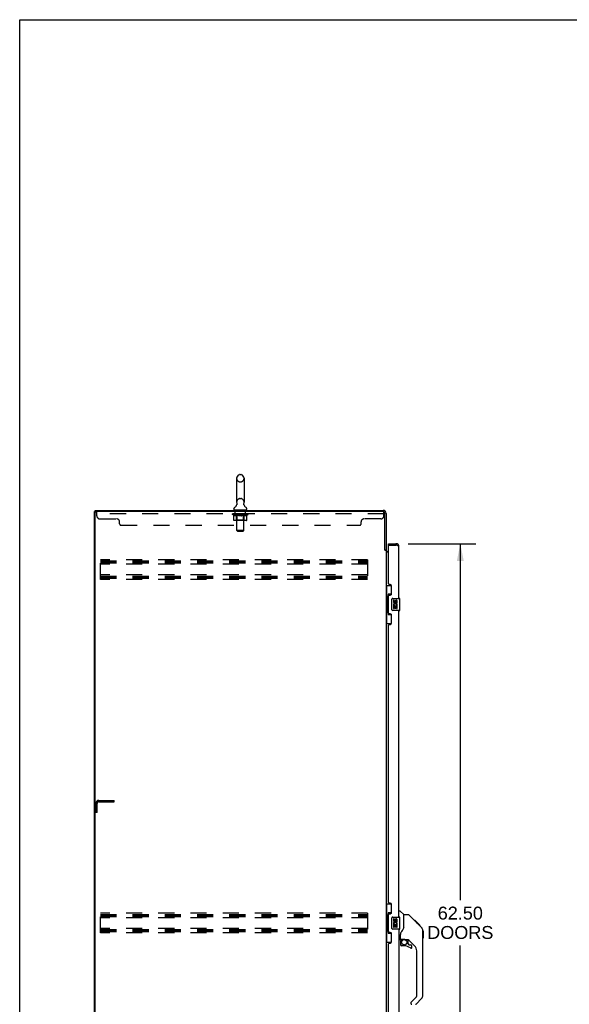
# Model space of a CAD drawing. Header units: inches. Extents: x 0 to 241, y 0 to 156.
# Tile 6 of 17: x 0 to 45, y 75 to 156. Entities that reach past the tile are written whole.
import ezdxf

# ---------------------------------------------------------------- set-up
doc = ezdxf.new("R2010")
doc.units = ezdxf.units.IN
doc.header["$LTSCALE"] = 13.26
doc.header["$MEASUREMENT"] = 0
doc.linetypes.add('HIDDEN', pattern=[0.2, 0.1, -0.1])
doc.layers.get('0').update_dxf_attribs({"linetype": 'CONTINUOUS'})
for name, color, linetype in [('02___PRT_ALL_AXES', 7, 'CONTINUOUS'), ('DEFAULT_2', 8, 'HIDDEN'), ('DIMENSIONS', 7, 'CONTINUOUS')]:
    doc.layers.add(name, color=color, linetype=linetype)
doc.styles.get("Standard").update_dxf_attribs({"font": 'arial.ttf'})
doc.dimstyles.new('DIMSTYLE_1', dxfattribs={"dimtxt": 1.063636, "dimasz": 1.418182, "dimexe": 0.09, "dimexo": 0.07, "dimgap": 0.0375, "dimtad": 0, "dimtih": 1, "dimtoh": 1, "dimzin": 4, "dimdsep": 46, "dimtxsty": 'Standard', "dimblk": '_FILLED', "dimblk1": '_FILLED', "dimblk2": '_FILLED', "dimcen": 0.09, "dimazin": 1, "dimtfac": 1, "dimtdec": 3, "dimtofl": 0, "dimtmove": 0, "dimatfit": 3, "dimldrblk": '_FILLED', "dimfxl": 1, "dimtolj": 1, "dimtzin": 4, "dimarcsym": 0})

# ---------------------------------------------------------------- blocks, each defined once
blk = doc.blocks.new('_FILLED')
at = {"color": 0, "linetype": 'ByBlock'}
blk.add_solid([(0, 0), (-1, 0.2), (-1, -0.2)], dxfattribs=at)
blk = doc.blocks.new('*D21')
at = {"layer": 'DIMENSIONS', "color": 2, "linetype": 'Continuous'}
for p, q in [((31.965, 112.824), (37.542, 112.824)), ((36.265, 112.824), (36.265, 83.46)), ((36.265, 50.324), (36.265, 79.737)), ((31.965, 50.324), (37.542, 50.324))]:
    blk.add_line(p, q, dxfattribs=at)
at = {"layer": 'DIMENSIONS', "color": 2, "linetype": 'Continuous', "xscale": 1.4181818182, "yscale": 1.4181818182, "zscale": 1.4181818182}
for p, rotation in [((36.265, 112.824), 90), ((36.265, 50.324), 270)]:
    blk.add_blockref('_FILLED', p, dxfattribs=dict(at, rotation=rotation))
at = {"layer": 'DIMENSIONS', "color": 2, "linetype": 'Continuous', "insert": (36.265, 82.928), "char_height": 1.0636, "width": 5.44076, "attachment_point": 2, "line_spacing_factor": 0.9}
blk.add_mtext('62.50\\PDOORS', dxfattribs=at)

msp = doc.modelspace()

# ---------------------------------------------------------------- linework, layer by layer
at = {"color": 7, "linetype": 'Continuous'}
for p, q in [((0, 0), (0, 156)), ((0, 156), (241.091, 156)), ((18.117, 118.52), (18.204, 118.52)), ((17.855, 118.22), (17.855, 116.245)), ((18.467, 118.22), (18.467, 116.245)), ((17.869, 116.026), (17.867, 116.022)), ((6.161, 43.678), (6.161, 115.47)), ((6.161, 115.47), (6.275, 115.47)), ((6.213, 115.47), (6.213, 115.574)), ((17.638, 115.673), (17.638, 115.713)), ((17.661, 115.604), (17.661, 115.574)), ((18.661, 115.604), (17.661, 115.604)), ((18.661, 115.604), (18.661, 115.574)), ((18.684, 115.673), (18.684, 115.713)), ((30.365, 112.72), (30.365, 112.824)), ((30.972, 112.824), (30.972, 112.72)), ((30.057, 112.334), (30.161, 112.334)), ((30.385, 112.72), (30.365, 112.72)), ((30.161, 109.399), (30.601, 109.399)), ((30.2, 109.399), (30.2, 108.374)), ((30.565, 109.399), (30.565, 108.619)), ((30.178, 108.374), (30.178, 107.274)), ((30.178, 108.374), (30.301, 108.374)), ((30.301, 108.405), (30.301, 108.425)), ((30.301, 107.274), (30.301, 108.374)), ((30.338, 108.664), (30.338, 106.984)), ((30.565, 108.664), (30.338, 108.664)), ((30.624, 107.424), (30.624, 108.224)), ((30.724, 108.324), (31.264, 108.324)), ((31.279, 107.339), (31.279, 108.309)), ((30.178, 107.274), (30.301, 107.274)), ((30.2, 107.274), (30.2, 106.249)), ((30.301, 107.224), (30.301, 107.244)), ((31.264, 107.324), (30.724, 107.324)), ((30.338, 106.984), (30.565, 106.984)), ((30.565, 107.029), (30.565, 106.249)), ((30.161, 106.249), (30.601, 106.249)), ((30.161, 83.149), (30.601, 83.149)), ((30.2, 83.149), (30.2, 82.124)), ((30.565, 83.149), (30.565, 82.369)), ((30.178, 82.124), (30.301, 82.124)), ((30.178, 82.124), (30.178, 81.024)), ((30.301, 82.155), (30.301, 82.175)), ((30.301, 81.024), (30.301, 82.124)), ((30.565, 82.414), (30.338, 82.414)), ((30.338, 82.414), (30.338, 80.734)), ((30.624, 81.174), (30.624, 81.974)), ((30.724, 82.074), (31.264, 82.074)), ((31.219, 82.578), (31.281, 82.578)), ((31.279, 81.089), (31.279, 82.059)), ((31.607, 82.269), (31.309, 82.567)), ((31.973, 82.263), (31.612, 82.263)), ((31.612, 81.159), (31.612, 82.263)), ((32.794, 81.475), (32.029, 82.24)), ((31.612, 81.221), (31.592, 81.164)), ((32.55, 81.786), (32.484, 81.786)), ((32.558, 81.778), (32.491, 81.778)), ((32.568, 81.769), (32.501, 81.769)), ((32.574, 81.762), (32.507, 81.762)), ((32.582, 81.754), (32.515, 81.754)), ((32.602, 81.735), (32.535, 81.735)), ((32.55, 81.786), (32.877, 81.459)), ((32.624, 81.712), (32.557, 81.712)), ((32.648, 81.689), (32.581, 81.689)), ((32.671, 81.665), (32.604, 81.665)), ((32.695, 81.641), (32.628, 81.641)), ((32.719, 81.618), (32.652, 81.618)), ((32.741, 81.595), (32.674, 81.595)), ((32.761, 81.575), (32.694, 81.575)), ((32.778, 81.558), (32.712, 81.558)), ((32.792, 81.545), (32.725, 81.545)), ((32.796, 81.54), (32.729, 81.54)), ((32.798, 81.538), (32.731, 81.538)), ((32.798, 81.538), (32.731, 81.538)), ((32.799, 81.537), (32.732, 81.537)), ((32.767, 81.502), (32.733, 81.536)), ((32.801, 81.535), (32.734, 81.535)), ((32.806, 81.53), (32.739, 81.53)), ((32.812, 81.524), (32.745, 81.524)), ((32.825, 81.511), (32.759, 81.511)), ((32.794, 81.475), (32.767, 81.502)), ((32.841, 81.496), (32.774, 81.496)), ((32.848, 81.488), (32.781, 81.488)), ((32.855, 81.481), (32.788, 81.481)), ((32.794, 81.475), (33.072, 81.197)), ((32.867, 81.469), (32.8, 81.469)), ((32.872, 81.464), (32.805, 81.464)), ((32.876, 81.46), (32.809, 81.46)), ((32.877, 81.459), (32.81, 81.459)), ((32.877, 81.459), (32.81, 81.459)), ((32.878, 81.458), (32.811, 81.458)), ((32.962, 81.374), (32.878, 81.458)), ((32.895, 81.374), (32.962, 81.374)), ((32.964, 81.373), (32.897, 81.373)), ((32.966, 81.37), (32.899, 81.37)), ((32.964, 81.373), (32.966, 81.37)), ((30.178, 81.024), (30.301, 81.024)), ((30.2, 81.024), (30.2, 79.999)), ((30.301, 80.974), (30.301, 80.994)), ((30.338, 80.734), (30.565, 80.734)), ((30.565, 80.779), (30.565, 79.999)), ((31.264, 81.074), (30.724, 81.074)), ((31.337, 80.236), (31.337, 80.643)), ((33.186, 80.941), (33.186, 80.948)), ((33.187, 75.635), (33.187, 80.919)), ((33.199, 80.923), (33.199, 80.336)), ((30.161, 79.999), (30.601, 79.999)), ((31.297, 80.196), (31.219, 80.196)), ((31.337, 80.019), (31.337, 79.781)), ((31.356, 80.238), (31.652, 80.238)), ((31.394, 80.158), (31.474, 80.238)), ((31.401, 80.152), (31.397, 80.155)), ((31.404, 80.148), (31.401, 80.152)), ((31.409, 80.144), (31.404, 80.148)), ((31.652, 79.702), (31.416, 79.702)), ((31.925, 80.196), (31.837, 80.196)), ((31.967, 79.865), (31.967, 80.191)), ((31.97, 79.856), (32.042, 79.785)), ((32.502, 79.7), (32.001, 80.201)), ((32.05, 79.781), (32.203, 79.781)), ((32.282, 79.583), (32.282, 79.702)), ((32.675, 75.55), (32.675, 79.282)), ((32.217, 75.058), (32.652, 75.494)), ((32.203, 75.025), (32.203, 74.96)), ((33.072, 75.357), (32.62, 74.904))]:
    msp.add_line(p, q, dxfattribs=at)
at = {"color": 3, "linetype": 'Continuous'}
for p, q in [((6.213, 115.574), (29.914, 115.574)), ((6.213, 43.741), (6.213, 115.408)), ((29.914, 115.47), (6.275, 115.47)), ((30.057, 112.323), (30.057, 115.327)), ((30.161, 115.328), (30.161, 112.321)), ((30.365, 112.824), (30.972, 112.824)), ((30.07, 112.301), (30.068, 112.305)), ((30.161, 112.282), (30.086, 112.282)), ((30.161, 112.282), (30.161, 50.867)), ((30.365, 112.126), (30.161, 112.126)), ((30.303, 112.178), (30.365, 112.178)), ((30.365, 109.532), (30.365, 112.7)), ((30.385, 112.72), (30.972, 112.72)), ((31.219, 108.324), (31.219, 112.578)), ((30.485, 109.472), (30.425, 109.472)), ((30.615, 108.722), (30.615, 109.342)), ((30.365, 107.117), (30.365, 108.532)), ((30.425, 108.592), (30.485, 108.592)), ((31.219, 82.074), (31.219, 107.324)), ((30.485, 107.057), (30.425, 107.057)), ((30.615, 106.307), (30.615, 106.927)), ((30.365, 83.282), (30.365, 106.117)), ((30.425, 106.177), (30.485, 106.177)), ((30.485, 83.222), (30.425, 83.222)), ((30.615, 82.472), (30.615, 83.092)), ((30.365, 80.867), (30.365, 82.282)), ((30.425, 82.342), (30.485, 82.342)), ((30.485, 80.807), (30.425, 80.807)), ((30.615, 80.057), (30.615, 80.677)), ((31.219, 81.074), (31.219, 55.824)), ((30.365, 57.032), (30.365, 79.867)), ((30.425, 79.927), (30.485, 79.927))]:
    msp.add_line(p, q, dxfattribs=at)
at = {"color": 7, "linetype": 'Continuous'}
for points in [[(17.874, 116.138), (17.875, 116.134), (17.877, 116.129), (17.878, 116.124), (17.88, 116.119), (17.881, 116.114), (17.881, 116.109), (17.882, 116.104), (17.883, 116.099), (17.883, 116.094), (17.883, 116.089), (17.883, 116.084), (17.883, 116.079), (17.883, 116.074), (17.882, 116.069), (17.881, 116.064), (17.88, 116.059), (17.879, 116.054), (17.878, 116.049), (17.877, 116.045), (17.875, 116.04), (17.873, 116.035), (17.871, 116.03), (17.869, 116.026)], [(18.454, 116.022), (18.452, 116.026), (18.45, 116.03), (18.448, 116.035), (18.446, 116.04), (18.445, 116.045), (18.443, 116.049), (18.442, 116.054), (18.441, 116.059), (18.44, 116.064), (18.439, 116.069), (18.439, 116.074), (18.438, 116.079), (18.438, 116.084), (18.438, 116.089), (18.438, 116.094), (18.439, 116.099), (18.439, 116.104), (18.44, 116.109), (18.441, 116.114), (18.442, 116.119), (18.443, 116.124), (18.444, 116.129), (18.446, 116.134), (18.447, 116.138)], [(30.338, 108.641), (30.338, 108.637), (30.338, 108.634), (30.339, 108.63), (30.341, 108.625), (30.342, 108.62), (30.344, 108.615), (30.347, 108.61), (30.35, 108.604), (30.353, 108.597), (30.357, 108.59), (30.361, 108.583), (30.366, 108.575), (30.371, 108.567), (30.374, 108.563)], [(30.624, 108.224), (30.624, 108.231), (30.625, 108.237), (30.625, 108.243), (30.627, 108.249), (30.628, 108.255), (30.63, 108.26)], [(30.374, 107.085), (30.371, 107.082), (30.366, 107.073), (30.361, 107.066), (30.357, 107.058), (30.353, 107.051), (30.35, 107.045), (30.347, 107.039), (30.344, 107.033), (30.342, 107.028), (30.341, 107.023), (30.339, 107.019), (30.338, 107.015), (30.338, 107.011), (30.338, 107.008)], [(30.63, 107.388), (30.628, 107.394), (30.627, 107.4), (30.625, 107.406), (30.625, 107.412), (30.624, 107.418), (30.624, 107.424)], [(30.338, 82.391), (30.338, 82.387), (30.338, 82.384), (30.339, 82.38), (30.341, 82.375), (30.342, 82.37), (30.344, 82.365), (30.347, 82.36), (30.35, 82.354), (30.353, 82.347), (30.357, 82.34), (30.361, 82.333), (30.366, 82.325), (30.371, 82.317), (30.374, 82.313)], [(30.624, 81.974), (30.624, 81.981), (30.625, 81.987), (30.625, 81.993), (30.627, 81.999), (30.628, 82.005), (30.63, 82.01)], [(32.029, 82.24), (32.021, 82.247), (32.013, 82.253), (32.004, 82.257), (31.994, 82.261), (31.984, 82.263), (31.973, 82.263)], [(30.63, 81.138), (30.628, 81.144), (30.627, 81.15), (30.625, 81.156), (30.625, 81.162), (30.624, 81.168), (30.624, 81.174)], [(31.592, 81.164), (31.561, 81.095), (31.525, 81.024), (31.482, 80.952), (31.435, 80.878), (31.39, 80.813)], [(32.733, 81.536), (32.711, 81.558), (32.689, 81.58), (32.667, 81.602)], [(33.187, 80.919), (33.186, 80.948), (33.181, 80.989), (33.171, 81.03), (33.157, 81.069), (33.139, 81.107), (33.117, 81.142), (33.092, 81.175), (33.072, 81.197)], [(30.374, 80.835), (30.371, 80.832), (30.366, 80.823), (30.361, 80.816), (30.357, 80.808), (30.353, 80.801), (30.35, 80.795), (30.347, 80.789), (30.344, 80.783), (30.342, 80.778), (30.341, 80.773), (30.339, 80.769), (30.338, 80.765), (30.338, 80.761), (30.338, 80.758)], [(31.39, 80.813), (31.379, 80.797), (31.364, 80.768), (31.352, 80.736), (31.343, 80.702), (31.338, 80.667), (31.337, 80.643)], [(31.409, 80.144), (31.399, 80.134), (31.391, 80.123), (31.383, 80.111), (31.376, 80.099), (31.37, 80.087), (31.365, 80.073), (31.362, 80.06), (31.359, 80.046), (31.357, 80.033), (31.357, 80.019)], [(31.397, 80.155), (31.396, 80.156), (31.395, 80.157), (31.395, 80.158), (31.394, 80.158)], [(31.652, 80.238), (31.658, 80.238), (31.678, 80.237), (31.699, 80.234), (31.72, 80.23), (31.74, 80.225), (31.758, 80.22), (31.774, 80.215), (31.788, 80.21), (31.8, 80.205), (31.811, 80.202), (31.82, 80.199), (31.828, 80.197)], [(31.828, 80.197), (31.836, 80.196), (31.837, 80.196)]]:
    msp.add_lwpolyline(points, dxfattribs=at)
at = {"color": 3, "linetype": 'Continuous'}
for points in [[(30.068, 112.305), (30.067, 112.306), (30.066, 112.308), (30.065, 112.31), (30.064, 112.311), (30.063, 112.313), (30.062, 112.315), (30.061, 112.317), (30.06, 112.318), (30.058, 112.32), (30.057, 112.323)], [(30.086, 112.282), (30.084, 112.283), (30.082, 112.285), (30.081, 112.286), (30.079, 112.288), (30.078, 112.289), (30.076, 112.291), (30.075, 112.292), (30.074, 112.294), (30.073, 112.295), (30.072, 112.296), (30.072, 112.298), (30.071, 112.299), (30.07, 112.301)], [(31.073, 112.682), (31.06, 112.687), (31.046, 112.693), (31.031, 112.698), (31.017, 112.704), (31.002, 112.709), (30.972, 112.72)], [(31.219, 112.578), (31.218, 112.583), (31.217, 112.589), (31.215, 112.594), (31.212, 112.6), (31.208, 112.605), (31.203, 112.611), (31.197, 112.616), (31.19, 112.622), (31.183, 112.627), (31.175, 112.633), (31.166, 112.638), (31.157, 112.644), (31.146, 112.649), (31.136, 112.655), (31.124, 112.66), (31.112, 112.665), (31.1, 112.671), (31.087, 112.676), (31.073, 112.682)]]:
    msp.add_lwpolyline(points, dxfattribs=at)
at = {"color": 7, "linetype": 'Continuous'}
msp.add_circle((31.652, 79.998), 0.217, dxfattribs=at)
for centre, radius, start, end in [((18.161, 118.22), 0.306, 105.63034, 180), ((18.117, 118.376), 0.144, 90, 105.63034), ((18.204, 118.376), 0.144, 74.36966, 90), ((18.161, 118.22), 0.306, 0, 74.36966), ((17.402, 116.261), 0.523, 304.66237, 336.93176), ((18.161, 116.245), 0.306, 180, 200.48713), ((18.919, 116.261), 0.523, 203.06823, 235.33763), ((18.161, 116.245), 0.306, 339.51287, 360), ((17.781, 115.713), 0.144, 124.66265, 180), ((17.707, 115.673), 0.069, 180, 270), ((18.615, 115.673), 0.069, 270, 360), ((18.54, 115.713), 0.144, 0, 55.33735), ((30.972, 112.578), 0.142, 48.61684, 90), ((31.055, 112.434), 0.26, 90, 92.60798), ((30.724, 108.224), 0.1, 90, 158.79459), ((31.264, 108.309), 0.015, 0, 90), ((30.724, 107.424), 0.1, 201.20502, 270), ((31.264, 107.339), 0.015, 270, 360), ((30.724, 81.974), 0.1, 90, 158.79459), ((31.264, 82.059), 0.015, 0, 90), ((31.281, 82.539), 0.0394, 45, 90), ((31.593, 82.255), 0.0197, 0, 45), ((30.724, 81.174), 0.1, 201.20502, 270), ((31.264, 81.089), 0.015, 270, 360), ((33.179, 80.923), 0.0197, 0, 68.93953), ((33.179, 80.336), 0.0197, 293.60704, 360), ((31.297, 80.236), 0.0394, 270, 360), ((31.356, 80.257), 0.0197, 180, 270), ((31.534, 80.019), 0.197, 135, 180), ((31.416, 79.781), 0.0787, 180, 270), ((31.652, 78.915), 0.787, 50.4788, 90), ((31.925, 79.999), 0.197, 52.51213, 90), ((31.979, 79.865), 0.0118, 180, 225), ((32.05, 79.793), 0.0118, 225, 270), ((32.203, 79.583), 0.0787, 230.4788, 360), ((32.203, 79.702), 0.0787, 0, 90), ((32.085, 79.282), 0.591, 0, 45), ((32.597, 75.55), 0.0787, 315, 360), ((32.793, 75.635), 0.394, 315, 360), ((32.25, 75.025), 0.0472, 135, 180), ((32.282, 74.96), 0.0787, 180, 270), ((32.564, 74.96), 0.0787, 270, 315)]:
    msp.add_arc(centre, radius, start, end, dxfattribs=at)
at = {"color": 3, "linetype": 'Continuous'}
for centre, radius, start, end in [((6.275, 115.408), 0.0625, 90, 180), ((29.914, 115.328), 0.246, 0, 90), ((29.914, 115.327), 0.143, 0, 90), ((30.972, 112.578), 0.246, 0, 90), ((30.303, 112.321), 0.142, 180, 270), ((30.385, 112.7), 0.02, 90, 180), ((30.425, 109.532), 0.06, 180, 270), ((30.485, 109.342), 0.13, 0, 90), ((30.485, 108.722), 0.13, 270, 360), ((30.425, 108.532), 0.06, 90, 180), ((30.425, 107.117), 0.06, 180, 270), ((30.485, 106.927), 0.13, 0, 90), ((30.485, 106.307), 0.13, 270, 360), ((30.425, 106.117), 0.06, 90, 180), ((30.425, 83.282), 0.06, 180, 270), ((30.485, 83.092), 0.13, 0, 90), ((30.425, 82.282), 0.06, 90, 180), ((30.485, 82.472), 0.13, 270, 360), ((30.425, 80.867), 0.06, 180, 270), ((30.485, 80.677), 0.13, 0, 90), ((30.425, 79.867), 0.06, 90, 180), ((30.485, 80.057), 0.13, 270, 360)]:
    msp.add_arc(centre, radius, start, end, dxfattribs=at)
at = {"color": 7, "linetype": 'Continuous'}
for centre, start_param, end_param in [((30.405, 108.415), 0.699287, 1.51401), ((30.405, 108.415), -4.655602, -3.84088), ((30.405, 107.234), 0.699287, 1.51401), ((30.405, 107.234), -4.655602, -3.84088), ((30.405, 82.165), 0.699287, 1.51401), ((30.405, 82.165), -4.655602, -3.84088), ((30.405, 80.984), 0.699287, 1.51401), ((30.405, 80.984), -4.655602, -3.84088)]:
    msp.add_ellipse(centre, major_axis=(0, 0.18), ratio=0.579493, start_param=start_param, end_param=end_param, dxfattribs=at)
at = {"layer": '02___PRT_ALL_AXES', "color": 8, "linetype": 'HIDDEN'}
for p, q in [((17.723, 115.283), (17.723, 115.47)), ((18.598, 115.47), (17.723, 115.47)), ((18.598, 115.283), (17.723, 115.283)), ((18.598, 115.283), (18.598, 115.47))]:
    msp.add_line(p, q, dxfattribs=at)
at = {"layer": '02___PRT_ALL_AXES', "color": 7, "linetype": 'Continuous'}
for p, q in [((30.761, 108.17), (30.761, 108.034)), ((30.824, 108.17), (30.761, 108.17)), ((30.824, 108.034), (30.824, 108.17)), ((30.889, 108.096), (30.889, 108.027)), ((30.95, 108.034), (30.95, 108.076)), ((31.013, 108.076), (31.013, 107.939)), ((31.013, 107.939), (31.076, 107.939)), ((31.076, 107.939), (31.076, 108.076)), ((30.761, 107.709), (30.761, 107.478)), ((30.78, 107.709), (30.761, 107.709)), ((30.761, 107.478), (30.824, 107.478)), ((30.814, 107.709), (30.841, 107.728)), ((30.814, 107.709), (31.076, 107.709)), ((30.824, 107.478), (30.824, 107.646)), ((30.824, 107.646), (30.889, 107.646)), ((30.889, 107.646), (30.889, 107.51)), ((30.889, 107.51), (30.95, 107.51)), ((30.95, 107.51), (30.95, 107.646)), ((30.95, 107.646), (31.013, 107.646)), ((31.005, 107.745), (31.063, 107.72)), ((31.013, 107.646), (31.013, 107.478)), ((31.013, 107.478), (31.076, 107.478)), ((31.076, 107.478), (31.076, 107.709)), ((30.824, 81.92), (30.761, 81.92)), ((30.761, 81.92), (30.761, 81.784)), ((30.78, 81.459), (30.761, 81.459)), ((30.761, 81.459), (30.761, 81.228)), ((30.761, 81.228), (30.824, 81.228)), ((30.814, 81.459), (30.841, 81.478)), ((30.814, 81.459), (31.076, 81.459)), ((30.824, 81.784), (30.824, 81.92)), ((30.824, 81.396), (30.889, 81.396)), ((30.824, 81.228), (30.824, 81.396)), ((30.889, 81.846), (30.889, 81.777)), ((30.889, 81.396), (30.889, 81.26)), ((30.889, 81.26), (30.95, 81.26)), ((30.95, 81.784), (30.95, 81.826)), ((30.95, 81.396), (31.013, 81.396)), ((30.95, 81.26), (30.95, 81.396)), ((31.005, 81.495), (31.063, 81.47)), ((31.013, 81.826), (31.013, 81.689)), ((31.013, 81.689), (31.076, 81.689)), ((31.013, 81.396), (31.013, 81.228)), ((31.013, 81.228), (31.076, 81.228)), ((31.076, 81.689), (31.076, 81.826)), ((31.076, 81.228), (31.076, 81.459))]:
    msp.add_line(p, q, dxfattribs=at)
for centre, radius, start, end in [((30.856, 108.034), 0.0943, 180, 360), ((30.919, 107.782), 0.157, 336.59665, 161.87913), ((30.856, 108.034), 0.0314, 180, 261.22946), ((30.855, 108.039), 0.0362, 263.42855, 341.76278), ((30.981, 108.076), 0.0943, 68.69989, 167.43379), ((30.981, 108.076), 0.0314, 0, 180.04847), ((30.981, 108.076), 0.0943, 0, 68.67039), ((30.915, 107.782), 0.154, 161.41988, 206.19629), ((30.919, 107.782), 0.157, 205.73705, 207.8532), ((30.919, 107.782), 0.0943, 336.59665, 215.11217), ((30.856, 81.784), 0.0943, 180, 360), ((30.915, 81.532), 0.154, 161.41988, 206.19629), ((30.919, 81.532), 0.157, 336.59665, 161.87913), ((30.919, 81.532), 0.157, 205.73705, 207.8532), ((30.856, 81.784), 0.0314, 180, 261.22946), ((30.919, 81.532), 0.0943, 336.59665, 215.11217), ((30.855, 81.789), 0.0362, 263.42855, 341.76278), ((30.981, 81.826), 0.0943, 68.69989, 167.43379), ((30.981, 81.826), 0.0314, 0, 180.04847), ((30.981, 81.826), 0.0943, 0, 68.67039)]:
    msp.add_arc(centre, radius, start, end, dxfattribs=at)
at = {"layer": 'DEFAULT_2', "color": 8, "linetype": 'HIDDEN'}
for p, q in [((18.117, 117.92), (18.204, 117.92)), ((18.117, 116.545), (18.204, 116.545)), ((6.348, 115.125), (6.348, 115.47)), ((29.973, 115.283), (6.348, 115.283)), ((17.527, 115.243), (17.527, 115.289)), ((17.627, 115.173), (17.527, 115.243)), ((18.794, 115.243), (17.527, 115.243)), ((17.537, 115.283), (17.537, 115.289)), ((17.546, 115.279), (17.546, 115.283)), ((17.546, 115.279), (18.776, 115.279)), ((17.555, 115.279), (17.555, 115.283)), ((17.556, 115.279), (17.556, 115.283)), ((17.566, 115.283), (17.566, 115.289)), ((17.582, 115.279), (17.582, 115.283)), ((17.584, 115.279), (17.584, 115.283)), ((17.612, 115.283), (17.612, 115.289)), ((17.627, 115.279), (17.627, 115.283)), ((17.629, 115.279), (17.629, 115.283)), ((17.834, 115.282), (17.632, 115.282)), ((17.676, 115.283), (17.676, 115.289)), ((17.677, 115.279), (17.677, 115.282)), ((17.678, 115.279), (17.678, 115.282)), ((17.681, 115.279), (17.681, 115.282)), ((17.688, 115.279), (17.688, 115.283)), ((17.688, 115.279), (17.688, 115.282)), ((17.691, 115.279), (17.691, 115.283)), ((17.695, 115.279), (17.695, 115.283)), ((17.699, 115.279), (17.699, 115.282)), ((17.713, 115.279), (17.713, 115.282)), ((17.731, 115.279), (17.731, 115.282)), ((17.732, 115.279), (17.732, 115.285)), ((17.752, 115.279), (17.752, 115.282)), ((17.752, 115.279), (17.752, 115.282)), ((17.754, 115.283), (17.754, 115.289)), ((17.763, 115.279), (17.763, 115.283)), ((17.767, 115.279), (17.767, 115.283)), ((17.777, 115.279), (17.777, 115.282)), ((17.788, 115.279), (17.788, 115.287)), ((17.803, 115.279), (17.803, 115.282)), ((17.807, 115.279), (17.807, 115.282)), ((17.834, 115.279), (17.834, 115.282)), ((17.901, 115.282), (17.839, 115.282)), ((17.844, 115.283), (17.844, 115.289)), ((17.848, 115.604), (17.848, 115.574)), ((17.848, 114.771), (17.848, 115.24)), ((17.851, 115.279), (17.851, 115.283)), ((17.856, 115.279), (17.856, 115.283)), ((17.861, 113.923), (17.861, 115.57)), ((17.862, 115.279), (17.862, 115.288)), ((17.866, 115.279), (17.866, 115.282)), ((17.877, 115.279), (17.877, 115.282)), ((17.901, 115.279), (17.901, 115.282)), ((17.976, 115.282), (17.917, 115.282)), ((17.937, 115.279), (17.937, 115.282)), ((17.944, 115.283), (17.944, 115.289)), ((17.948, 115.279), (17.948, 115.283)), ((17.95, 115.279), (17.95, 115.289)), ((17.953, 115.279), (17.953, 115.283)), ((17.96, 115.279), (17.96, 115.283)), ((17.976, 115.279), (17.976, 115.282)), ((18.056, 115.282), (18.002, 115.282)), ((18.015, 115.279), (18.015, 115.282)), ((18.046, 115.282), (18.161, 115.289)), ((18.051, 115.283), (18.051, 115.289)), ((18.051, 115.283), (18.051, 115.289)), ((18.051, 115.289), (18.051, 115.289)), ((18.051, 115.279), (18.051, 115.283)), ((18.055, 115.279), (18.055, 115.283)), ((18.056, 115.279), (18.056, 115.282)), ((18.057, 115.279), (18.057, 115.283)), ((18.14, 115.282), (18.092, 115.282)), ((18.097, 115.279), (18.097, 115.282)), ((18.14, 115.279), (18.14, 115.282)), ((18.158, 115.283), (18.158, 115.283)), ((18.158, 115.279), (18.158, 115.283)), ((18.158, 115.279), (18.158, 115.283)), ((18.161, 115.283), (18.161, 115.289)), ((18.161, 115.289), (18.275, 115.282)), ((18.163, 115.279), (18.163, 115.283)), ((18.163, 115.279), (18.163, 115.283)), ((18.163, 115.283), (18.163, 115.283)), ((18.182, 115.279), (18.182, 115.282)), ((18.182, 115.282), (18.23, 115.282)), ((18.224, 115.279), (18.224, 115.282)), ((18.265, 115.279), (18.265, 115.283)), ((18.265, 115.279), (18.265, 115.282)), ((18.265, 115.282), (18.32, 115.282)), ((18.266, 115.279), (18.266, 115.283)), ((18.27, 115.283), (18.27, 115.289)), ((18.27, 115.289), (18.271, 115.289)), ((18.27, 115.279), (18.27, 115.283)), ((18.271, 115.283), (18.271, 115.289)), ((18.307, 115.279), (18.307, 115.282)), ((18.346, 115.279), (18.346, 115.282)), ((18.346, 115.282), (18.405, 115.282)), ((18.361, 115.279), (18.361, 115.283)), ((18.368, 115.279), (18.368, 115.283)), ((18.371, 115.279), (18.371, 115.289)), ((18.374, 115.279), (18.374, 115.283)), ((18.377, 115.283), (18.377, 115.289)), ((18.385, 115.279), (18.385, 115.282)), ((18.421, 115.279), (18.421, 115.282)), ((18.421, 115.282), (18.483, 115.282)), ((18.445, 115.279), (18.445, 115.282)), ((18.456, 115.279), (18.456, 115.282)), ((18.46, 115.279), (18.46, 115.288)), ((18.461, 113.923), (18.461, 115.57)), ((18.466, 115.279), (18.466, 115.283)), ((18.471, 115.279), (18.471, 115.283)), ((18.473, 115.604), (18.473, 115.574)), ((18.473, 114.771), (18.473, 115.24)), ((18.477, 115.283), (18.477, 115.289)), ((18.488, 115.279), (18.488, 115.282)), ((18.488, 115.282), (18.794, 115.282)), ((18.515, 115.279), (18.515, 115.282)), ((18.518, 115.279), (18.518, 115.282)), ((18.533, 115.279), (18.533, 115.287)), ((18.545, 115.279), (18.545, 115.282)), ((18.554, 115.279), (18.554, 115.283)), ((18.558, 115.279), (18.558, 115.283)), ((18.568, 115.283), (18.568, 115.289)), ((18.569, 115.279), (18.569, 115.282)), ((18.569, 115.279), (18.569, 115.282)), ((18.59, 115.279), (18.59, 115.285)), ((18.59, 115.279), (18.59, 115.282)), ((18.608, 115.279), (18.608, 115.282)), ((18.622, 115.279), (18.622, 115.282)), ((18.627, 115.279), (18.627, 115.283)), ((18.63, 115.279), (18.63, 115.283)), ((18.633, 115.279), (18.633, 115.282)), ((18.634, 115.279), (18.634, 115.283)), ((18.641, 115.279), (18.641, 115.282)), ((18.644, 115.279), (18.644, 115.282)), ((18.644, 115.279), (18.644, 115.282)), ((18.646, 115.283), (18.646, 115.289)), ((18.673, 115.286), (18.793, 115.287)), ((18.673, 115.282), (18.673, 115.286)), ((18.692, 115.279), (18.692, 115.283)), ((18.695, 115.279), (18.695, 115.283)), ((18.697, 115.175), (18.794, 115.243)), ((18.709, 115.283), (18.709, 115.289)), ((18.738, 115.279), (18.738, 115.283)), ((18.739, 115.279), (18.739, 115.283)), ((18.756, 115.283), (18.756, 115.289)), ((18.766, 115.279), (18.766, 115.283)), ((18.767, 115.279), (18.767, 115.283)), ((18.776, 115.279), (18.776, 115.283)), ((18.784, 115.283), (18.784, 115.289)), ((18.793, 115.282), (18.793, 115.287)), ((18.794, 115.243), (18.794, 115.283)), ((29.914, 115.47), (29.973, 115.47)), ((29.973, 115.125), (29.973, 115.47)), ((6.598, 114.875), (7.973, 114.875)), ((8.223, 114.47), (8.223, 114.625)), ((17.627, 114.768), (17.627, 115.173)), ((17.627, 115.173), (17.641, 115.164)), ((17.655, 115.155), (17.641, 115.164)), ((17.668, 115.148), (17.654, 115.155)), ((17.682, 115.141), (17.668, 115.148)), ((18.654, 114.731), (17.67, 114.731)), ((17.695, 115.136), (17.681, 115.141)), ((17.708, 115.131), (17.695, 115.136)), ((17.812, 115.131), (17.708, 115.131)), ((17.848, 114.771), (17.808, 114.731)), ((17.812, 115.131), (17.826, 115.136)), ((17.839, 115.141), (17.826, 115.136)), ((17.853, 115.148), (17.839, 115.141)), ((18.473, 114.771), (17.848, 114.771)), ((17.866, 115.156), (17.853, 115.148)), ((17.88, 115.164), (17.866, 115.155)), ((17.894, 115.173), (17.88, 115.164)), ((17.894, 114.768), (17.894, 115.173)), ((17.894, 115.173), (17.923, 115.164)), ((17.906, 114.735), (17.903, 114.738)), ((17.911, 114.732), (17.908, 114.733)), ((17.913, 114.731), (17.911, 114.732)), ((17.916, 114.731), (17.913, 114.731)), ((17.951, 115.155), (17.923, 115.164)), ((17.979, 115.148), (17.951, 115.155)), ((18.007, 115.141), (17.979, 115.148)), ((18.034, 115.136), (18.006, 115.141)), ((18.062, 115.131), (18.034, 115.136)), ((18.26, 115.131), (18.062, 115.131)), ((18.26, 115.131), (18.288, 115.136)), ((18.316, 115.141), (18.287, 115.136)), ((18.344, 115.148), (18.315, 115.141)), ((18.372, 115.156), (18.343, 115.148)), ((18.401, 115.165), (18.371, 115.156)), ((18.43, 115.174), (18.4, 115.164)), ((18.43, 114.768), (18.43, 115.174)), ((18.43, 115.174), (18.444, 115.164)), ((18.459, 115.156), (18.444, 115.164)), ((18.473, 115.148), (18.459, 115.156)), ((18.488, 115.141), (18.473, 115.148)), ((18.473, 114.771), (18.513, 114.731)), ((18.502, 115.136), (18.488, 115.141)), ((18.516, 115.131), (18.502, 115.136)), ((18.61, 115.131), (18.516, 115.131)), ((18.61, 115.131), (18.624, 115.136)), ((18.639, 115.141), (18.624, 115.136)), ((18.653, 115.148), (18.638, 115.141)), ((18.668, 115.156), (18.653, 115.148)), ((18.682, 115.165), (18.667, 115.156)), ((18.697, 115.175), (18.682, 115.165)), ((18.697, 114.768), (18.697, 115.175)), ((28.098, 114.47), (28.098, 114.625)), ((29.723, 114.875), (28.348, 114.875)), ((8.348, 114.345), (27.973, 114.345)), ((17.93, 113.854), (17.861, 113.923)), ((18.461, 113.923), (17.861, 113.923)), ((17.93, 113.854), (18.392, 113.854)), ((18.392, 113.854), (18.461, 113.923)), ((6.64, 109.887), (6.64, 111.512)), ((28.64, 111.512), (6.64, 111.512)), ((6.64, 111.408), (28.64, 111.408)), ((6.64, 111.318), (28.64, 111.318)), ((6.64, 111.241), (28.64, 111.241)), ((28.64, 111.137), (6.64, 111.137)), ((28.64, 111.512), (28.64, 109.887)), ((28.64, 110.262), (6.64, 110.262)), ((6.64, 110.158), (28.64, 110.158)), ((6.64, 110.068), (28.64, 110.068)), ((6.64, 109.991), (28.64, 109.991)), ((28.64, 109.887), (6.64, 109.887)), ((6.511, 91.678), (7.765, 91.678)), ((7.765, 91.574), (7.765, 91.678)), ((6.265, 90.678), (6.265, 91.432)), ((6.369, 90.678), (6.369, 91.432)), ((6.511, 91.574), (7.765, 91.574)), ((6.369, 90.678), (6.265, 90.678)), ((6.64, 80.762), (6.64, 82.387)), ((28.64, 82.387), (6.64, 82.387)), ((6.64, 82.283), (28.64, 82.283)), ((6.64, 82.193), (28.64, 82.193)), ((6.64, 82.116), (28.64, 82.116)), ((28.64, 82.012), (6.64, 82.012)), ((28.64, 82.387), (28.64, 80.762)), ((28.64, 81.137), (6.64, 81.137)), ((6.64, 81.033), (28.64, 81.033)), ((6.64, 80.943), (28.64, 80.943)), ((6.64, 80.866), (28.64, 80.866)), ((28.64, 80.762), (6.64, 80.762))]:
    msp.add_line(p, q, dxfattribs=at)
for points in [[(17.67, 114.731), (17.664, 114.731), (17.659, 114.732), (17.654, 114.733), (17.649, 114.735), (17.645, 114.738), (17.64, 114.741), (17.637, 114.744), (17.633, 114.748), (17.631, 114.753), (17.628, 114.758), (17.627, 114.763), (17.627, 114.768)], [(17.895, 114.758), (17.895, 114.763), (17.894, 114.768)], [(17.896, 114.753), (17.895, 114.758), (17.895, 114.763), (17.894, 114.768)], [(17.908, 114.733), (17.906, 114.735), (17.903, 114.738), (17.901, 114.741), (17.899, 114.744), (17.898, 114.748), (17.896, 114.753)], [(17.901, 114.741), (17.899, 114.744), (17.898, 114.748)], [(18.408, 114.731), (18.411, 114.731), (18.413, 114.732), (18.416, 114.733), (18.418, 114.735), (18.42, 114.738), (18.423, 114.741), (18.425, 114.744), (18.426, 114.748), (18.428, 114.753), (18.429, 114.758), (18.429, 114.763), (18.43, 114.768)], [(18.654, 114.731), (18.659, 114.731), (18.665, 114.732), (18.67, 114.733), (18.674, 114.735), (18.679, 114.738), (18.683, 114.741), (18.687, 114.744), (18.691, 114.748), (18.693, 114.753), (18.695, 114.758), (18.697, 114.763), (18.697, 114.768)]]:
    msp.add_lwpolyline(points, dxfattribs=at)
for centre, radius, start, end in [((18.161, 118.22), 0.306, 180, 254.36966), ((18.117, 118.064), 0.144, 254.36966, 270), ((18.204, 118.064), 0.144, 270, 285.63034), ((18.161, 118.22), 0.306, 285.63034, 360), ((18.161, 116.245), 0.306, 105.63034, 180), ((18.117, 116.401), 0.144, 90, 105.63034), ((18.204, 116.401), 0.144, 74.36966, 90), ((18.161, 116.245), 0.306, 0, 74.36966), ((17.808, 115.24), 0.0398, 0, 89.99999), ((17.826, 115.57), 0.0345, 0, 90), ((18.495, 115.57), 0.0345, 90, 180), ((18.513, 115.24), 0.0398, 90.00001, 180), ((6.598, 115.125), 0.25, 180, 270), ((7.973, 114.625), 0.25, 0, 90), ((8.348, 114.47), 0.125, 180, 270), ((27.973, 114.47), 0.125, 270, 360), ((28.348, 114.625), 0.25, 90, 180), ((29.723, 115.125), 0.25, 270, 360), ((6.511, 91.432), 0.246, 90, 180), ((6.511, 91.432), 0.142, 90, 180)]:
    msp.add_arc(centre, radius, start, end, dxfattribs=at)
for centre, major_axis, ratio, start_param, end_param in [((18.161, 115.289), (0.633, 0.007), 0.05963, 2.96643, 3.140963), ((17.508, 115.277), (0.198, 0), 0.060556, 0.430652, 1.470503), ((18.161, 115.289), (0.633, 0), 0.060556, -3.141593, -2.96706), ((17.508, 115.271), (0.198, 0.002), 0.05963, 1.376596, 1.469874), ((18.161, 115.289), (0.633, 0.013), 0.05688, 2.791345, 2.965878), ((17.552, 115.277), (0.198, -0.002), 0.05963, 0.605815, 1.645666), ((17.483, 115.277), (0.198, 0.002), 0.05963, 0.25549, 1.295341), ((18.161, 115.289), (0.633, -0.007), 0.05963, -2.96643, -2.791898), ((17.552, 115.271), (0.198, 0), 0.060556, 1.551758, 1.645036), ((17.483, 115.271), (0.198, 0.004), 0.05688, 1.20151, 1.294789), ((17.553, 115.273), (0.164, 0.002), 0.05963, 1.065228, 1.614276), ((17.533, 115.273), (0.164, 0.003), 0.05688, 0.890143, 1.43919), ((17.591, 115.273), (0.164, 0), 0.060556, 1.240391, 1.789438), ((18.161, 115.289), (0.633, 0.019), 0.052395, 2.616403, 2.790936), ((17.614, 115.277), (0.198, -0.004), 0.05688, 0.7809, 1.820751), ((17.48, 115.277), (0.198, 0.004), 0.05688, 0.080405, 1.120256), ((18.161, 115.289), (0.633, -0.013), 0.05688, -2.791345, -2.616812), ((17.614, 115.271), (0.198, -0.002), 0.05963, 1.72692, 1.820198), ((17.48, 115.271), (0.198, 0.006), 0.052395, 1.026568, 1.119847), ((17.533, 115.273), (0.164, 0.005), 0.052395, 0.715201, 1.264248), ((17.647, 115.273), (0.164, -0.002), 0.05963, 1.415553, 1.9646), ((18.161, 115.289), (0.633, 0.025), 0.046319, 2.441654, 2.616187), ((17.694, 115.277), (0.198, -0.006), 0.052395, 0.955842, 1.995693), ((17.497, 115.277), (0.198, 0.006), 0.052395, -0.094537, 0.945314), ((18.161, 115.289), (0.633, -0.019), 0.052395, -2.616403, -2.44187), ((17.694, 115.271), (0.198, -0.004), 0.05688, 1.902006, 1.995284), ((17.497, 115.271), (0.198, 0.008), 0.046319, 0.851819, 0.945098), ((17.551, 115.273), (0.164, 0.006), 0.046319, 0.540452, 1.089499), ((17.718, 115.273), (0.164, -0.003), 0.05688, 1.590638, 2.139686), ((18.161, 115.289), (0.633, 0.029), 0.038841, 2.267123, 2.441656), ((17.787, 115.277), (0.198, -0.008), 0.046319, 1.130591, 2.170442), ((17.534, 115.277), (0.198, 0.008), 0.046319, -0.269286, 0.770565), ((18.161, 115.289), (0.633, -0.025), 0.046319, -2.441654, -2.267121), ((17.787, 115.271), (0.198, -0.006), 0.052395, 2.076947, 2.170226), ((17.534, 115.271), (0.198, 0.009), 0.038841, 0.677289, 0.770567), ((17.588, 115.273), (0.164, 0.008), 0.038841, 0.365921, 0.914969), ((17.802, 115.273), (0.164, -0.005), 0.052395, 1.76558, 2.314627), ((18.161, 115.289), (0.633, 0.033), 0.030195, 2.09281, 2.267343), ((17.892, 115.277), (0.198, -0.009), 0.038841, 1.305122, 2.344973), ((17.59, 115.277), (0.198, 0.009), 0.038841, -0.443817, 0.596034), ((18.161, 115.289), (0.633, -0.029), 0.038841, -2.267123, -2.092591), ((17.892, 115.271), (0.198, -0.008), 0.046319, 2.251696, 2.344975), ((17.59, 115.271), (0.198, 0.01), 0.030195, 0.502975, 0.596254), ((17.642, 115.273), (0.164, 0.009), 0.030195, 0.191608, 0.740655), ((17.898, 115.273), (0.164, -0.006), 0.046319, 1.940329, 2.489376), ((17.663, 115.277), (0.198, 0.01), 0.030195, -0.61813, 0.421721), ((18.005, 115.277), (0.198, -0.01), 0.030195, 1.479435, 2.519286), ((18.161, 115.289), (0.633, 0.036), 0.020645, 1.918687, 2.09322), ((18.161, 115.289), (0.633, -0.033), 0.030195, -2.09281, -1.918277), ((18.005, 115.271), (0.198, -0.009), 0.038841, 2.426227, 2.519505), ((17.663, 115.271), (0.198, 0.011), 0.020645, 0.328852, 0.422131), ((17.712, 115.273), (0.164, 0.009), 0.020645, 0.017485, 0.566532), ((18.001, 115.273), (0.164, -0.008), 0.038841, 2.11486, 2.663907), ((17.752, 115.277), (0.198, 0.011), 0.020645, -0.792253, 0.247598), ((18.123, 115.277), (0.198, -0.011), 0.020645, 1.653558, 2.693409), ((18.161, 115.289), (0.633, 0.038), 0.010478, 1.744704, 1.919237), ((18.161, 115.289), (0.633, -0.036), 0.020645, -1.918687, -1.744154), ((18.123, 115.271), (0.198, -0.01), 0.030195, 2.60054, 2.693819), ((17.752, 115.271), (0.198, 0.012), 0.010478, 0.154869, 0.248148), ((17.796, 115.273), (0.164, 0.01), 0.010478, 6.126688, 6.675735), ((18.11, 115.273), (0.164, -0.009), 0.030195, 2.289173, 2.83822), ((17.853, 115.277), (0.198, 0.012), 0.010478, -0.966236, -0.000846), ((18.241, 115.277), (0.198, -0.012), 0.010478, 1.827541, 2.867392), ((18.161, 115.289), (0.633, -0.038), 0.010478, -1.744704, -1.570171), ((18.241, 115.271), (0.198, -0.011), 0.020645, 2.774664, 2.867942), ((18.219, 115.273), (0.164, -0.009), 0.020645, 2.463296, 3.012344), ((18.08, 115.277), (0.198, 0.012), 0.010478, 0.274201, 1.314052), ((17.994, 115.273), (0.164, 0.01), 0.010478, -0.000483, 0.504314), ((17.964, 115.271), (0.198, 0.012), 0.010478, 0.099668, 0.192946), ((18.161, 115.289), (0.633, 0.038), 0.010478, -1.571421, -1.396888), ((18.358, 115.271), (0.198, -0.012), 0.010478, 2.948646, 3.041925), ((18.328, 115.273), (0.164, -0.01), 0.010478, 2.637279, 3.142076), ((18.199, 115.277), (0.198, 0.011), 0.020645, 0.448184, 1.488034), ((18.102, 115.273), (0.164, 0.009), 0.020645, 0.129249, 0.678296), ((18.08, 115.271), (0.198, 0.011), 0.020645, 0.273651, 0.366929), ((18.468, 115.277), (0.198, -0.012), 0.010478, -3.140747, -2.175357), ((18.161, 115.289), (0.633, 0.036), 0.020645, -1.397439, -1.222906), ((18.161, 115.289), (0.633, -0.038), 0.010478, 1.222355, 1.396888), ((18.316, 115.277), (0.198, 0.01), 0.030195, 0.622307, 1.662158), ((18.212, 115.273), (0.164, 0.009), 0.030195, 0.303372, 0.852419), ((18.525, 115.273), (0.164, -0.01), 0.010478, 2.749043, 3.29809), ((18.569, 115.277), (0.198, -0.011), 0.020645, 2.893995, 3.933846), ((18.199, 115.271), (0.198, 0.01), 0.030195, 0.447774, 0.541052), ((18.569, 115.271), (0.198, -0.012), 0.010478, 2.893445, 2.986723), ((18.161, 115.289), (0.633, 0.033), 0.030195, -1.223315, -1.048783), ((18.161, 115.289), (0.633, -0.036), 0.020645, 1.048373, 1.222906), ((18.429, 115.277), (0.198, 0.009), 0.038841, 0.79662, 1.836471), ((18.32, 115.273), (0.164, 0.008), 0.038841, 0.477686, 1.026733), ((18.609, 115.273), (0.164, -0.009), 0.020645, 2.57506, 3.124108), ((18.658, 115.277), (0.198, -0.01), 0.030195, 2.719872, 3.759723), ((18.534, 115.277), (0.198, 0.008), 0.046319, 0.971151, 2.011002), ((18.316, 115.271), (0.198, 0.009), 0.038841, 0.622087, 0.715366), ((18.658, 115.271), (0.198, -0.011), 0.020645, 2.719462, 2.812741), ((18.161, 115.289), (0.633, 0.029), 0.038841, -1.049002, -0.874469), ((18.161, 115.289), (0.633, -0.033), 0.030195, 0.87425, 1.048783), ((18.424, 115.273), (0.164, 0.006), 0.046319, 0.652216, 1.201263), ((18.628, 115.277), (0.198, 0.006), 0.052395, 1.1459, 2.185751), ((18.679, 115.273), (0.164, -0.009), 0.030195, 2.400937, 2.949985), ((18.732, 115.277), (0.198, -0.009), 0.038841, 2.545558, 3.585409), ((18.519, 115.273), (0.164, 0.005), 0.052395, 0.826965, 1.376012), ((18.429, 115.271), (0.198, 0.008), 0.046319, 0.796618, 0.889896), ((18.732, 115.271), (0.198, -0.01), 0.030195, 2.545339, 2.638617), ((18.707, 115.277), (0.198, 0.004), 0.05688, 1.320842, 2.360692), ((18.161, 115.289), (0.633, 0.025), 0.046319, -0.874471, -0.699939), ((18.161, 115.289), (0.633, -0.029), 0.038841, 0.699936, 0.874469), ((18.788, 115.277), (0.198, -0.008), 0.046319, 2.371028, 3.410879), ((18.733, 115.273), (0.164, -0.008), 0.038841, 2.226624, 2.775671), ((18.77, 115.277), (0.198, 0.002), 0.05963, 1.495927, 2.535778), ((18.604, 115.273), (0.164, 0.003), 0.05688, 1.001907, 1.550954), ((18.825, 115.277), (0.198, -0.006), 0.052395, 2.196279, 3.23613), ((18.77, 115.273), (0.164, -0.006), 0.046319, 2.052093, 2.601141), ((18.534, 115.271), (0.198, 0.006), 0.052395, 0.971367, 1.064645), ((18.814, 115.277), (0.198, 0), 0.060556, 2.364024, 2.71094), ((18.788, 115.271), (0.198, -0.009), 0.038841, 2.371026, 2.464304), ((18.842, 115.277), (0.198, -0.004), 0.05688, 2.021337, 3.061188), ((18.161, 115.289), (0.633, 0.019), 0.052395, -0.699723, -0.52519), ((18.838, 115.277), (0.198, -0.002), 0.05963, 1.846251, 2.886102), ((18.161, 115.289), (0.633, -0.025), 0.046319, 0.525406, 0.699939), ((18.675, 115.273), (0.164, 0.002), 0.05963, 1.176993, 1.72604), ((18.789, 115.273), (0.164, -0.005), 0.052395, 1.877344, 2.426392), ((18.73, 115.273), (0.164, 0), 0.060556, 1.352155, 1.901202), ((18.788, 115.273), (0.164, -0.003), 0.05688, 1.702402, 2.25145), ((18.768, 115.273), (0.164, -0.002), 0.05963, 1.527317, 2.076364), ((18.628, 115.271), (0.198, 0.004), 0.05688, 1.146309, 1.239587), ((18.825, 115.271), (0.198, -0.008), 0.046319, 2.196495, 2.289773), ((18.161, 115.289), (0.633, 0.013), 0.05688, -0.524781, -0.350248), ((18.161, 115.289), (0.633, -0.019), 0.052395, 0.350657, 0.52519), ((18.814, 115.271), (0.198, -0.002), 0.05963, 1.764997, 1.971333), ((18.707, 115.271), (0.198, 0.002), 0.05963, 1.321394, 1.414673), ((18.842, 115.271), (0.198, -0.006), 0.052395, 2.021746, 2.115024), ((18.161, 115.289), (0.633, 0.007), 0.05963, -0.349695, -0.175162), ((18.161, 115.289), (0.633, -0.013), 0.05688, 0.175715, 0.350248), ((18.77, 115.271), (0.198, 0), 0.060556, 1.496556, 1.589835), ((18.838, 115.271), (0.198, -0.004), 0.05688, 1.846804, 1.940083), ((18.161, 115.289), (0.633, -0.007), 0.05963, 6.27665, 6.458348), ((18.161, 115.289), (0.633, 0), 0.060556, -0.174533, -0.058352)]:
    msp.add_ellipse(centre, major_axis=major_axis, ratio=ratio, start_param=start_param, end_param=end_param, dxfattribs=at)

# ---------------------------------------------------------------- dimensions: what is measured, and where the dimension line sits
at = {"layer": 'DIMENSIONS', "color": 2, "linetype": 'Continuous'}
dim = msp.add_linear_dim(base=(36.265, 50.324), p1=(31.895, 112.824), p2=(31.895, 50.324), angle=270, text='<>\\PDOORS', dimstyle='DIMSTYLE_1', dxfattribs=at)
dim.commit()
dim.dimension.update_dxf_attribs({"geometry": '*D21', "text_midpoint": (36.265, 81.598), "dimtype": 160})

doc.saveas('drawing.dxf')
